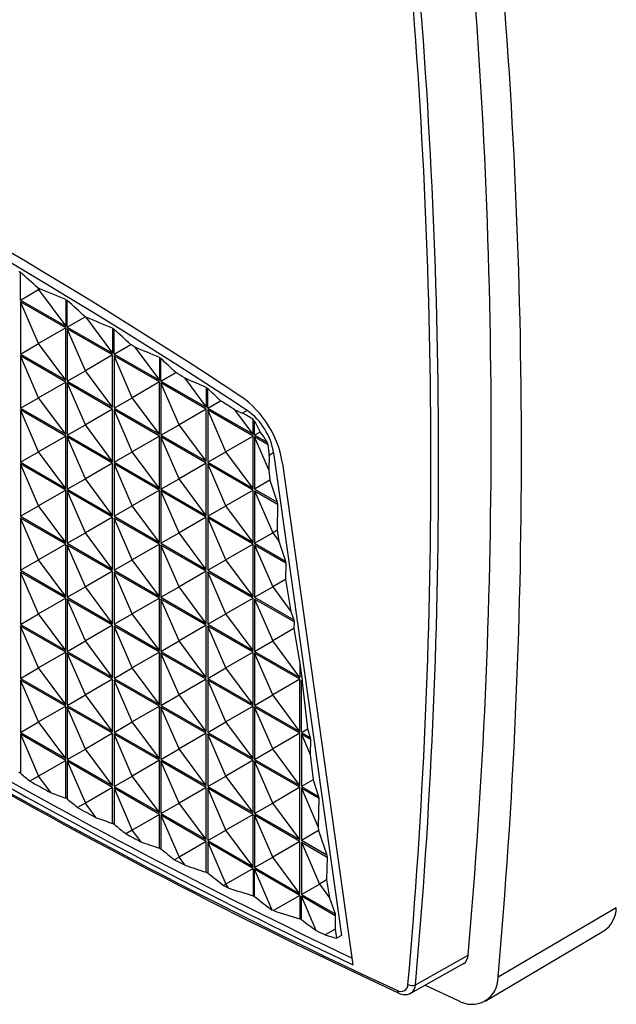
# Model space of a CAD drawing. Header units: millimetres. Extents: x 0 to 419, y 0 to 324.
# Tile 11 of 13: x 327 to 355, y 217 to 263. Entities that reach past the tile are written whole.
import ezdxf

# ---------------------------------------------------------------- set-up
doc = ezdxf.new("R2010")
doc.units = ezdxf.units.MM
doc.header["$LTSCALE"] = 1.5

msp = doc.modelspace()

# ---------------------------------------------------------------- linework, layer by layer
for p, q in [((327.449, 250.354), (327.449, 251.655)), ((328.261, 250.928), (328.298, 250.844)), ((328.298, 250.844), (328.35, 250.874)), ((327.449, 250.354), (328.298, 250.844)), ((328.298, 250.844), (329.571, 249.129)), ((327.449, 250.354), (329.571, 249.129)), ((329.571, 249.048), (327.449, 250.272)), ((327.449, 250.272), (327.449, 247.823)), ((328.298, 248.313), (327.449, 250.272)), ((329.571, 250.378), (329.571, 249.129)), ((329.641, 249.088), (329.641, 250.335)), ((329.641, 249.088), (330.479, 249.572)), ((330.479, 249.572), (330.507, 249.555)), ((330.507, 249.555), (331.763, 247.864)), ((329.571, 249.048), (328.298, 248.313)), ((329.571, 246.598), (329.571, 249.048)), ((329.641, 249.088), (331.763, 247.864)), ((331.763, 249.032), (331.763, 247.864)), ((331.763, 247.782), (329.641, 249.007)), ((329.641, 249.007), (329.641, 246.557)), ((330.49, 247.047), (329.641, 249.007)), ((331.833, 247.823), (331.833, 248.988)), ((327.449, 247.823), (328.298, 248.313)), ((329.571, 246.598), (328.298, 248.313)), ((331.833, 247.823), (332.609, 248.271)), ((332.802, 248.152), (333.955, 246.598)), ((327.449, 247.823), (329.571, 246.598)), ((329.571, 246.516), (327.449, 247.741)), ((327.449, 247.741), (327.449, 245.291)), ((328.298, 245.781), (327.449, 247.741)), ((331.763, 247.782), (330.49, 247.047)), ((331.763, 245.332), (331.763, 247.782)), ((331.833, 247.823), (333.955, 246.598)), ((333.955, 246.517), (331.833, 247.741)), ((331.833, 247.741), (331.833, 245.292)), ((332.682, 245.782), (331.833, 247.741)), ((333.955, 247.659), (333.955, 246.598)), ((334.025, 246.558), (334.025, 247.615)), ((329.641, 246.557), (330.49, 247.047)), ((331.763, 245.333), (330.49, 247.047)), ((334.025, 246.558), (334.722, 246.96)), ((329.571, 246.516), (328.298, 245.781)), ((329.571, 244.067), (329.571, 246.516)), ((329.641, 246.557), (331.763, 245.333)), ((331.763, 245.251), (329.641, 246.475)), ((329.641, 246.475), (329.641, 244.026)), ((330.49, 244.516), (329.641, 246.475)), ((333.955, 246.517), (332.682, 245.782)), ((333.955, 244.067), (333.955, 246.517)), ((334.025, 246.558), (336.147, 245.333)), ((336.147, 245.251), (334.025, 246.476)), ((334.025, 246.476), (334.025, 244.026)), ((334.874, 244.516), (334.025, 246.476)), ((335.128, 246.705), (336.147, 245.333)), ((336.147, 246.259), (336.147, 245.333)), ((336.217, 245.292), (336.217, 246.214)), ((327.449, 245.291), (328.298, 245.781)), ((329.571, 244.067), (328.298, 245.781)), ((331.833, 245.292), (332.682, 245.782)), ((333.955, 244.067), (332.682, 245.782)), ((336.217, 245.292), (336.818, 245.639)), ((327.449, 245.291), (329.571, 244.067)), ((329.571, 243.985), (327.449, 245.21)), ((327.449, 245.21), (327.449, 242.76)), ((328.298, 243.25), (327.449, 245.21)), ((331.763, 245.251), (330.49, 244.516)), ((331.763, 242.801), (331.763, 245.251)), ((331.833, 245.292), (333.955, 244.067)), ((333.955, 243.985), (331.833, 245.21)), ((331.833, 245.21), (331.833, 242.76)), ((332.682, 243.25), (331.833, 245.21)), ((336.147, 245.251), (334.874, 244.516)), ((336.147, 242.802), (336.147, 245.251)), ((336.217, 245.292), (338.339, 244.067)), ((338.339, 243.986), (336.217, 245.21)), ((336.217, 245.21), (336.217, 242.761)), ((337.066, 243.251), (336.217, 245.21)), ((337.488, 245.214), (337.841, 245.056)), ((338.339, 244.067), (337.488, 245.214)), ((338.065, 245.187), (337.841, 245.056)), ((329.641, 244.026), (330.49, 244.516)), ((331.763, 242.801), (330.49, 244.516)), ((334.025, 244.026), (334.874, 244.516)), ((336.147, 242.802), (334.874, 244.516)), ((338.339, 244.067), (338.339, 244.755)), ((338.409, 244.027), (338.409, 244.678)), ((329.571, 243.985), (328.298, 243.25)), ((329.571, 241.535), (329.571, 243.985)), ((329.641, 244.026), (331.763, 242.801)), ((333.955, 243.985), (332.682, 243.25)), ((333.955, 241.536), (333.955, 243.985)), ((334.025, 244.026), (336.147, 242.802)), ((338.339, 243.986), (337.066, 243.251)), ((338.339, 241.536), (338.339, 243.986)), ((338.409, 244.027), (338.678, 244.182)), ((339.01, 243.68), (338.409, 244.027)), ((331.763, 242.72), (329.641, 243.944)), ((329.641, 243.944), (329.641, 241.495)), ((330.49, 241.985), (329.641, 243.944)), ((336.147, 242.72), (334.025, 243.945)), ((334.025, 243.945), (334.025, 241.495)), ((334.874, 241.985), (334.025, 243.945)), ((339.047, 243.577), (338.409, 243.945)), ((338.409, 243.945), (338.409, 241.495)), ((339.076, 242.406), (338.409, 243.945)), ((327.449, 242.76), (328.298, 243.25)), ((329.571, 241.535), (328.298, 243.25)), ((331.833, 242.76), (332.682, 243.25)), ((333.955, 241.536), (332.682, 243.25)), ((336.217, 242.761), (337.066, 243.251)), ((338.339, 241.536), (337.066, 243.251)), ((339.088, 243.072), (339.076, 242.406)), ((339.301, 243.193), (339.088, 243.072)), ((339.301, 243.193), (342.473, 220.589)), ((327.449, 242.76), (329.571, 241.535)), ((329.571, 241.454), (327.449, 242.678)), ((327.449, 242.678), (327.449, 240.229)), ((328.298, 240.719), (327.449, 242.678)), ((331.763, 242.72), (330.49, 241.985)), ((331.763, 240.27), (331.763, 242.72)), ((331.833, 242.76), (333.955, 241.536)), ((333.955, 241.454), (331.833, 242.679)), ((331.833, 242.679), (331.833, 240.229)), ((332.682, 240.719), (331.833, 242.679)), ((336.147, 242.72), (334.874, 241.985)), ((336.147, 240.27), (336.147, 242.72)), ((336.217, 242.761), (338.339, 241.536)), ((338.339, 241.455), (336.217, 242.679)), ((336.217, 242.679), (336.217, 240.23)), ((337.066, 240.72), (336.217, 242.679)), ((339.721, 242.702), (343.017, 219.218)), ((339.076, 242.406), (339.13, 241.912)), ((329.641, 241.495), (330.49, 241.985)), ((331.763, 240.27), (330.49, 241.985)), ((334.025, 241.495), (334.874, 241.985)), ((336.147, 240.27), (334.874, 241.985)), ((339.13, 241.912), (338.409, 241.495)), ((339.13, 241.912), (339.471, 240.883)), ((329.571, 241.454), (328.298, 240.719)), ((329.571, 239.004), (329.571, 241.454)), ((329.641, 241.495), (331.763, 240.27)), ((331.763, 240.188), (329.641, 241.413)), ((329.641, 241.413), (329.641, 238.963)), ((330.49, 239.453), (329.641, 241.413)), ((333.955, 241.454), (332.682, 240.719)), ((333.955, 239.005), (333.955, 241.454)), ((334.025, 241.495), (336.147, 240.27)), ((336.147, 240.189), (334.025, 241.413)), ((334.025, 241.413), (334.025, 238.964)), ((334.874, 239.454), (334.025, 241.413)), ((338.339, 241.455), (337.066, 240.72)), ((338.339, 239.005), (338.339, 241.455)), ((339.471, 240.883), (338.409, 241.495)), ((338.409, 241.414), (339.483, 240.794)), ((338.409, 241.414), (338.409, 238.964)), ((338.409, 241.414), (339.258, 239.454)), ((339.483, 240.794), (339.461, 239.571)), ((339.471, 240.883), (339.483, 240.794)), ((327.449, 240.229), (328.298, 240.719)), ((329.571, 239.004), (328.298, 240.719)), ((331.833, 240.229), (332.682, 240.719)), ((333.955, 239.005), (332.682, 240.719)), ((336.217, 240.23), (337.066, 240.72)), ((338.339, 239.005), (337.066, 240.72)), ((327.449, 240.229), (329.571, 239.004)), ((329.571, 238.922), (327.449, 240.147)), ((327.449, 240.147), (327.449, 237.697)), ((328.298, 238.187), (327.449, 240.147)), ((331.763, 240.188), (330.49, 239.453)), ((331.763, 237.739), (331.763, 240.188)), ((331.833, 240.229), (333.955, 239.005)), ((333.955, 238.923), (331.833, 240.147)), ((331.833, 240.147), (331.833, 237.698)), ((332.682, 238.188), (331.833, 240.147)), ((336.147, 240.189), (334.874, 239.454)), ((336.147, 237.739), (336.147, 240.189)), ((336.217, 240.23), (338.339, 239.005)), ((338.339, 238.923), (336.217, 240.148)), ((336.217, 240.148), (336.217, 237.698)), ((337.066, 238.188), (336.217, 240.148)), ((329.641, 238.963), (330.49, 239.453)), ((331.763, 237.739), (330.49, 239.453)), ((334.025, 238.964), (334.874, 239.454)), ((336.147, 237.739), (334.874, 239.454)), ((338.409, 238.964), (339.258, 239.454)), ((339.461, 239.571), (339.258, 239.454)), ((339.258, 239.454), (339.548, 239.064)), ((339.461, 239.571), (339.548, 239.064)), ((329.571, 238.922), (328.298, 238.187)), ((329.571, 236.473), (329.571, 238.922)), ((329.641, 238.963), (331.763, 237.739)), ((331.763, 237.657), (329.641, 238.882)), ((329.641, 238.882), (329.641, 236.432)), ((330.49, 236.922), (329.641, 238.882)), ((333.955, 238.923), (332.682, 238.188)), ((333.955, 236.473), (333.955, 238.923)), ((334.025, 238.964), (336.147, 237.739)), ((336.147, 237.657), (334.025, 238.882)), ((334.025, 238.882), (334.025, 236.432)), ((334.874, 236.922), (334.025, 238.882)), ((338.339, 238.923), (337.066, 238.188)), ((338.339, 236.474), (338.339, 238.923)), ((338.409, 238.964), (339.857, 238.128)), ((339.87, 238.039), (338.409, 238.882)), ((338.409, 238.882), (338.409, 236.433)), ((338.409, 238.882), (339.258, 236.923)), ((339.548, 239.064), (339.857, 238.128)), ((327.449, 237.697), (328.298, 238.187)), ((329.571, 236.473), (328.298, 238.187)), ((331.833, 237.698), (332.682, 238.188)), ((333.955, 236.473), (332.682, 238.188)), ((336.217, 237.698), (337.066, 238.188)), ((338.339, 236.474), (337.066, 238.188)), ((339.87, 238.039), (339.856, 237.268)), ((339.857, 238.128), (339.87, 238.039)), ((327.449, 237.697), (329.571, 236.473)), ((329.571, 236.391), (327.449, 237.616)), ((327.449, 237.616), (327.449, 235.166)), ((328.298, 235.656), (327.449, 237.616)), ((331.763, 237.657), (330.49, 236.922)), ((331.763, 235.207), (331.763, 237.657)), ((331.833, 237.698), (333.955, 236.473)), ((333.955, 236.392), (331.833, 237.616)), ((331.833, 237.616), (331.833, 235.167)), ((332.682, 235.657), (331.833, 237.616)), ((336.147, 237.657), (334.874, 236.922)), ((336.147, 235.208), (336.147, 237.657)), ((336.217, 237.698), (338.339, 236.474)), ((338.339, 236.392), (336.217, 237.617)), ((336.217, 237.617), (336.217, 235.167)), ((337.066, 235.657), (336.217, 237.617)), ((339.856, 237.268), (339.258, 236.923)), ((339.856, 237.268), (340.112, 235.772)), ((329.641, 236.432), (330.49, 236.922)), ((331.763, 235.207), (330.49, 236.922)), ((334.025, 236.432), (334.874, 236.922)), ((336.147, 235.208), (334.874, 236.922)), ((338.409, 236.433), (339.258, 236.923)), ((339.258, 236.923), (340.112, 235.772)), ((329.571, 236.391), (328.298, 235.656)), ((329.571, 233.942), (329.571, 236.391)), ((329.641, 236.432), (331.763, 235.207)), ((331.763, 235.126), (329.641, 236.35)), ((329.641, 236.35), (329.641, 233.901)), ((330.49, 234.391), (329.641, 236.35)), ((333.955, 236.392), (332.682, 235.657)), ((333.955, 233.942), (333.955, 236.392)), ((334.025, 236.432), (336.147, 235.208)), ((336.147, 235.126), (334.025, 236.351)), ((334.025, 236.351), (334.025, 233.901)), ((334.874, 234.391), (334.025, 236.351)), ((338.339, 236.392), (337.066, 235.657)), ((338.339, 233.942), (338.339, 236.392)), ((338.409, 236.433), (340.244, 235.374)), ((340.256, 235.285), (338.409, 236.351)), ((338.409, 236.351), (338.409, 233.902)), ((338.409, 236.351), (339.258, 234.392)), ((327.449, 235.166), (328.298, 235.656)), ((329.571, 233.942), (328.298, 235.656)), ((331.833, 235.167), (332.682, 235.657)), ((333.955, 233.942), (332.682, 235.657)), ((336.217, 235.167), (337.066, 235.657)), ((338.339, 233.942), (337.066, 235.657)), ((340.112, 235.772), (340.244, 235.374)), ((340.244, 235.374), (340.256, 235.285)), ((340.256, 235.285), (340.25, 234.965)), ((327.449, 235.166), (329.571, 233.942)), ((329.571, 233.86), (327.449, 235.084)), ((327.449, 235.084), (327.449, 232.635)), ((328.298, 233.125), (327.449, 235.084)), ((331.763, 235.126), (330.49, 234.391)), ((331.763, 232.676), (331.763, 235.126)), ((331.833, 235.167), (333.955, 233.942)), ((333.955, 233.86), (331.833, 235.085)), ((331.833, 235.085), (331.833, 232.635)), ((332.682, 233.125), (331.833, 235.085)), ((336.147, 235.126), (334.874, 234.391)), ((336.147, 232.677), (336.147, 235.126)), ((336.217, 235.167), (338.339, 233.942)), ((338.339, 233.861), (336.217, 235.085)), ((336.217, 235.085), (336.217, 232.636)), ((337.066, 233.126), (336.217, 235.085)), ((340.25, 234.965), (339.258, 234.392)), ((340.25, 234.965), (340.531, 233.33)), ((329.641, 233.901), (330.49, 234.391)), ((331.763, 232.676), (330.49, 234.391)), ((334.025, 233.901), (334.874, 234.391)), ((336.147, 232.677), (334.874, 234.391)), ((338.409, 233.902), (339.258, 234.392)), ((340.531, 232.677), (339.258, 234.392)), ((329.571, 233.86), (328.298, 233.125)), ((329.571, 231.41), (329.571, 233.86)), ((329.641, 233.901), (331.763, 232.676)), ((331.763, 232.594), (329.641, 233.819)), ((329.641, 233.819), (329.641, 231.369)), ((330.49, 231.859), (329.641, 233.819)), ((333.955, 233.86), (332.682, 233.125)), ((333.955, 231.411), (333.955, 233.86)), ((334.025, 233.901), (336.147, 232.677)), ((336.147, 232.595), (334.025, 233.819)), ((334.025, 233.819), (334.025, 231.37)), ((334.874, 231.86), (334.025, 233.819)), ((338.339, 233.861), (337.066, 233.126)), ((338.339, 231.411), (338.339, 233.861)), ((338.409, 233.902), (340.531, 232.677)), ((340.531, 232.595), (338.409, 233.82)), ((338.409, 233.82), (338.409, 231.37)), ((339.258, 231.86), (338.409, 233.82)), ((327.449, 232.635), (328.298, 233.125)), ((329.571, 231.41), (328.298, 233.125)), ((331.833, 232.635), (332.682, 233.125)), ((333.955, 231.411), (332.682, 233.125)), ((336.217, 232.636), (337.066, 233.126)), ((338.339, 231.411), (337.066, 233.126)), ((340.531, 233.33), (340.531, 232.677)), ((340.531, 233.33), (340.643, 232.531)), ((327.449, 232.635), (329.571, 231.41)), ((329.571, 231.329), (327.449, 232.553)), ((327.449, 232.553), (327.449, 230.104)), ((328.298, 230.594), (327.449, 232.553)), ((331.763, 232.594), (330.49, 231.859)), ((331.763, 230.145), (331.763, 232.594)), ((331.833, 232.635), (333.955, 231.411)), ((333.955, 231.329), (331.833, 232.554)), ((331.833, 232.554), (331.833, 230.104)), ((332.682, 230.594), (331.833, 232.554)), ((336.147, 232.595), (334.874, 231.86)), ((336.147, 230.145), (336.147, 232.595)), ((336.217, 232.636), (338.339, 231.411)), ((338.339, 231.329), (336.217, 232.554)), ((336.217, 232.554), (336.217, 230.104)), ((337.066, 230.594), (336.217, 232.554)), ((340.531, 232.595), (339.258, 231.86)), ((340.531, 230.146), (340.531, 232.595)), ((340.601, 232.554), (340.643, 232.531)), ((340.601, 230.105), (340.601, 232.554)), ((340.601, 232.554), (340.642, 232.462)), ((340.643, 232.531), (340.642, 232.462)), ((340.642, 232.462), (340.884, 230.268)), ((329.641, 231.369), (330.49, 231.859)), ((331.763, 230.145), (330.49, 231.859)), ((334.025, 231.37), (334.874, 231.86)), ((336.147, 230.145), (334.874, 231.86)), ((338.409, 231.37), (339.258, 231.86)), ((340.531, 230.146), (339.258, 231.86)), ((329.571, 231.329), (328.298, 230.594)), ((329.571, 228.879), (329.571, 231.329)), ((329.641, 231.369), (331.763, 230.145)), ((331.763, 230.063), (329.641, 231.288)), ((329.641, 231.288), (329.641, 228.838)), ((330.49, 229.328), (329.641, 231.288)), ((333.955, 231.329), (332.682, 230.594)), ((333.955, 228.879), (333.955, 231.329)), ((334.025, 231.37), (336.147, 230.145)), ((336.147, 230.064), (334.025, 231.288)), ((334.025, 231.288), (334.025, 228.839)), ((334.874, 229.329), (334.025, 231.288)), ((338.339, 231.329), (337.066, 230.594)), ((338.339, 228.88), (338.339, 231.329)), ((338.409, 231.37), (340.531, 230.146)), ((340.531, 230.064), (338.409, 231.289)), ((338.409, 231.289), (338.409, 228.839)), ((339.258, 229.329), (338.409, 231.289)), ((327.449, 230.104), (328.298, 230.594)), ((329.571, 228.879), (328.298, 230.594)), ((331.833, 230.104), (332.682, 230.594)), ((333.955, 228.879), (332.682, 230.594)), ((336.217, 230.104), (337.066, 230.594)), ((338.339, 228.88), (337.066, 230.594)), ((340.601, 230.105), (340.884, 230.268)), ((340.884, 230.268), (341.017, 229.865)), ((327.449, 230.104), (329.571, 228.879)), ((329.571, 228.797), (327.449, 230.022)), ((327.449, 230.022), (327.449, 228.198)), ((327.449, 230.022), (328.298, 228.062)), ((331.763, 230.063), (330.49, 229.328)), ((331.763, 227.614), (331.763, 230.063)), ((331.833, 230.104), (333.955, 228.879)), ((333.955, 228.798), (331.833, 230.022)), ((331.833, 230.022), (331.833, 227.573)), ((332.682, 228.063), (331.833, 230.022)), ((336.147, 230.064), (334.874, 229.329)), ((336.147, 227.614), (336.147, 230.064)), ((336.217, 230.104), (338.339, 228.88)), ((338.339, 228.798), (336.217, 230.023)), ((336.217, 230.023), (336.217, 227.573)), ((337.066, 228.063), (336.217, 230.023)), ((340.531, 230.064), (339.258, 229.329)), ((340.531, 227.614), (340.531, 230.064)), ((340.601, 230.105), (341.017, 229.865)), ((341.029, 229.776), (340.601, 230.023)), ((340.601, 230.023), (340.601, 227.574)), ((340.601, 230.023), (341.016, 229.065)), ((341.029, 229.776), (341.016, 229.065)), ((341.017, 229.865), (341.029, 229.776)), ((329.641, 228.838), (330.49, 229.328)), ((331.763, 227.614), (330.49, 229.328)), ((334.025, 228.839), (334.874, 229.329)), ((336.147, 227.614), (334.874, 229.329)), ((338.409, 228.839), (339.258, 229.329)), ((340.531, 227.614), (339.258, 229.329)), ((329.571, 228.797), (328.298, 228.062)), ((329.571, 227.026), (329.571, 228.797)), ((329.641, 228.838), (331.763, 227.614)), ((331.763, 227.532), (329.641, 228.757)), ((329.641, 228.757), (329.641, 226.987)), ((329.641, 228.757), (330.49, 226.797)), ((333.955, 228.798), (332.682, 228.063)), ((333.955, 226.348), (333.955, 228.798)), ((334.025, 228.839), (336.147, 227.614)), ((336.147, 227.532), (334.025, 228.757)), ((334.025, 228.757), (334.025, 226.307)), ((334.874, 226.797), (334.025, 228.757)), ((338.339, 228.798), (337.066, 228.063)), ((338.339, 226.349), (338.339, 228.798)), ((338.409, 228.839), (340.531, 227.614)), ((340.531, 227.533), (338.409, 228.757)), ((338.409, 228.757), (338.409, 226.308)), ((339.258, 226.798), (338.409, 228.757)), ((341.016, 229.065), (341.146, 227.888)), ((328.298, 228.062), (327.891, 227.828)), ((328.882, 227.275), (328.298, 228.062)), ((331.833, 227.573), (332.682, 228.063)), ((333.955, 226.348), (332.682, 228.063)), ((336.217, 227.573), (337.066, 228.063)), ((338.339, 226.349), (337.066, 228.063)), ((341.146, 227.888), (340.601, 227.574)), ((341.146, 227.888), (341.403, 227.111)), ((331.763, 227.532), (330.49, 226.797)), ((331.763, 225.841), (331.763, 227.532)), ((331.833, 227.573), (333.955, 226.348)), ((333.955, 226.266), (331.833, 227.491)), ((331.833, 227.491), (331.833, 225.803)), ((331.833, 227.491), (332.682, 225.532)), ((336.147, 227.532), (334.874, 226.797)), ((336.147, 225.083), (336.147, 227.532)), ((336.217, 227.573), (338.339, 226.349)), ((338.339, 226.267), (336.217, 227.491)), ((336.217, 227.491), (336.217, 225.042)), ((337.066, 225.532), (336.217, 227.491)), ((340.531, 227.533), (339.258, 226.798)), ((340.531, 225.083), (340.531, 227.533)), ((340.601, 227.574), (341.403, 227.111)), ((340.601, 227.492), (341.416, 227.022)), ((340.601, 227.492), (340.601, 225.042)), ((340.601, 227.492), (341.391, 225.669)), ((341.416, 227.022), (341.391, 225.669)), ((341.403, 227.111), (341.416, 227.022)), ((330.49, 226.797), (330.127, 226.587)), ((331, 226.109), (330.49, 226.797)), ((334.025, 226.307), (334.874, 226.797)), ((336.147, 225.083), (334.874, 226.797)), ((338.409, 226.308), (339.258, 226.798)), ((340.531, 225.083), (339.258, 226.798)), ((333.955, 226.266), (332.682, 225.532)), ((333.955, 224.683), (333.955, 226.266)), ((334.025, 226.307), (336.147, 225.083)), ((336.147, 225.001), (334.025, 226.226)), ((334.025, 226.226), (334.025, 224.646)), ((334.025, 226.226), (334.874, 224.266)), ((338.339, 226.267), (337.066, 225.532)), ((338.339, 223.817), (338.339, 226.267)), ((338.409, 226.308), (340.531, 225.083)), ((340.531, 225.001), (338.409, 226.226)), ((338.409, 226.226), (338.409, 223.776)), ((339.258, 224.266), (338.409, 226.226)), ((332.682, 225.532), (332.383, 225.359)), ((333.093, 224.978), (332.682, 225.532)), ((336.217, 225.042), (337.066, 225.532)), ((338.339, 223.817), (337.066, 225.532)), ((341.409, 225.508), (340.601, 225.042)), ((341.391, 225.669), (341.409, 225.508)), ((341.409, 225.508), (341.79, 224.356)), ((336.147, 225.001), (334.874, 224.266)), ((336.147, 223.552), (336.147, 225.001)), ((336.217, 225.042), (338.339, 223.817)), ((338.339, 223.736), (336.217, 224.96)), ((336.217, 224.96), (336.217, 223.516)), ((336.217, 224.96), (337.066, 223.001)), ((340.531, 225.001), (339.258, 224.266)), ((340.531, 222.552), (340.531, 225.001)), ((341.79, 224.356), (340.601, 225.042)), ((340.601, 224.961), (341.802, 224.267)), ((340.601, 224.961), (340.601, 222.511)), ((340.601, 224.961), (341.45, 223.001)), ((334.874, 224.266), (334.661, 224.143)), ((335.161, 223.88), (334.874, 224.266)), ((338.409, 223.776), (339.258, 224.266)), ((340.531, 222.552), (339.258, 224.266)), ((341.802, 224.267), (341.783, 223.193)), ((341.79, 224.356), (341.802, 224.267)), ((338.339, 223.736), (337.066, 223.001)), ((338.339, 223.736), (338.339, 222.449)), ((338.409, 223.776), (340.531, 222.552)), ((340.531, 222.47), (338.409, 223.695)), ((338.409, 222.414), (338.409, 223.695)), ((339.236, 221.786), (338.409, 223.695)), ((337.066, 223.001), (336.961, 222.94)), ((337.204, 222.814), (337.066, 223.001)), ((340.601, 222.511), (341.45, 223.001)), ((341.783, 223.193), (341.45, 223.001)), ((341.45, 223.001), (341.925, 222.361)), ((341.783, 223.193), (341.925, 222.361)), ((340.531, 222.47), (339.297, 221.758)), ((340.531, 222.47), (340.531, 221.373)), ((340.601, 222.511), (342.177, 221.602)), ((342.189, 221.513), (340.601, 222.429)), ((340.601, 221.338), (340.601, 222.429)), ((341.298, 220.82), (340.601, 222.429)), ((341.925, 222.361), (342.177, 221.602)), ((355.345, 221.893), (349.807, 218.634)), ((339.297, 221.758), (339.236, 221.786)), ((342.177, 221.602), (342.189, 221.513)), ((342.189, 221.513), (342.177, 220.89)), ((342.177, 220.89), (341.72, 220.626)), ((342.177, 220.89), (342.25, 220.465)), ((342.473, 220.589), (342.25, 220.465)), ((349.212, 217.523), (354.764, 220.807)), ((345.942, 218.284), (348.405, 219.678)), ((345.728, 217.891), (348.184, 219.274)), ((346.393, 218.266), (347.934, 217.553)), ((345.728, 217.891), (345.676, 217.867)), ((345.706, 217.883), (345.728, 217.891))]:
    msp.add_line(p, q)
at = {"flags": 128}
for points in [[(327.379, 251.697), (327.387, 251.692), (327.396, 251.687), (327.405, 251.681), (327.414, 251.676), (327.423, 251.671), (327.432, 251.666), (327.44, 251.66), (327.449, 251.655)], [(329.571, 250.378), (329.579, 250.373), (329.588, 250.368), (329.597, 250.362), (329.606, 250.357), (329.615, 250.351), (329.624, 250.346), (329.632, 250.341), (329.641, 250.335)], [(331.763, 249.032), (331.771, 249.027), (331.78, 249.021), (331.789, 249.016), (331.798, 249.01), (331.807, 249.005), (331.816, 248.999), (331.824, 248.994), (331.833, 248.988)], [(333.955, 247.659), (333.963, 247.654), (333.972, 247.648), (333.981, 247.643), (333.99, 247.637), (333.999, 247.631), (334.008, 247.626), (334.017, 247.62), (334.025, 247.615)], [(336.147, 246.259), (336.156, 246.254), (336.164, 246.248), (336.173, 246.242), (336.182, 246.237), (336.191, 246.231), (336.2, 246.225), (336.209, 246.219), (336.217, 246.214)], [(327.449, 228.198), (327.44, 228.203), (327.432, 228.208), (327.423, 228.213), (327.414, 228.218), (327.405, 228.223), (327.396, 228.228), (327.387, 228.232), (327.379, 228.237)], [(329.641, 226.987), (329.632, 226.992), (329.624, 226.997), (329.615, 227.001), (329.606, 227.006), (329.597, 227.011), (329.588, 227.016), (329.579, 227.021), (329.571, 227.026)], [(331.833, 225.803), (331.824, 225.808), (331.816, 225.812), (331.807, 225.817), (331.798, 225.822), (331.789, 225.827), (331.78, 225.831), (331.771, 225.836), (331.763, 225.841)], [(334.025, 224.646), (334.017, 224.651), (334.008, 224.655), (333.999, 224.66), (333.99, 224.665), (333.981, 224.669), (333.972, 224.674), (333.963, 224.678), (333.955, 224.683)], [(336.217, 223.516), (336.209, 223.521), (336.2, 223.525), (336.191, 223.53), (336.182, 223.534), (336.173, 223.539), (336.164, 223.543), (336.156, 223.548), (336.147, 223.552)], [(338.409, 222.414), (338.401, 222.418), (338.392, 222.423), (338.383, 222.427), (338.374, 222.431), (338.365, 222.436), (338.356, 222.44), (338.348, 222.445), (338.339, 222.449)], [(340.601, 221.338), (340.593, 221.343), (340.584, 221.347), (340.575, 221.351), (340.566, 221.356), (340.557, 221.36), (340.548, 221.364), (340.54, 221.368), (340.531, 221.373)]]:
    msp.add_lwpolyline(points, dxfattribs=at)
for centre, radius, start, end in [((74.457, 244.078), 275.032, 354.91022, 5.08978), ((73.989, 243.268), 276.916, 354.89632, 5.10368), ((69.937, 242.681), 276.73, 354.94639, 5.05361), ((72.023, 242.681), 275.004, 354.91022, 5.08978), ((186.672, 15.946), 275.11, 56.68496, 63.32042), ((187.426, 16.11), 274.169, 56.67149, 63.33388), ((335.023, 241.966), 4.755, 8.9047, 54.6606), ((336.32, 242.726), 3.017, 8.9054, 54.6508), ((336.266, 242.772), 2.868, 41.643, 43.7265), ((336.21, 242.628), 2.991, 18.4936, 20.5808), ((459.757, 465.393), 272.657, 234.8738, 245.13157), ((461.417, 468.065), 275.862, 234.92967, 245.07583), ((461.36, 468.171), 275.65, 235.43012, 244.57526), ((460.606, 466.523), 273.568, 235.39429, 244.53256), ((353.996, 221.916), 1.349, 304.69, 359.0118), ((347.93, 219.675), 0.475, 302.4001, 0.3239), ((348.578, 218.6), 1.229, 238.3879, 1.6229), ((345.265, 218.296), 0.326, 238.4607, 1.55), ((345.785, 218.601), 0.354, 236.7967, 296.2803), ((345.481, 218.281), 0.461, 302.4001, 0.3239), ((345.235, 218.015), 0.14, 178.9431, 239.2848), ((345.447, 218.426), 0.602, 241.9278, 295.4977)]:
    msp.add_arc(centre, radius, start, end)
for centre, major_axis, ratio, start_param, end_param in [((324.504, 16.622), (-108.43, 272.688), 0.454242, 5.541314, 5.546248), ((282.851, -7.425), (-89.636, 280.12), 0.675888, 5.622063, 5.622497), ((323.469, 15.195), (-198.085, 218.082), 0.675912, 5.327417, 5.332361), ((324.942, 16.875), (-108.432, 272.693), 0.454242, 5.530502, 5.535593), ((323.03, 14.942), (-198.082, 218.078), 0.675912, 5.316758, 5.321846), ((325.381, 17.128), (-108.434, 272.698), 0.454242, 5.520223, 5.524936), ((365.122, 39.24), (-182.235, 230.653), 0.454258, 5.38855, 5.389479), ((322.592, 14.689), (-198.078, 218.074), 0.675912, 5.306095, 5.310769), ((325.819, 17.381), (-108.436, 272.703), 0.454242, 5.510039, 5.514274), ((365.122, 39.24), (-182.235, 230.653), 0.454258, 5.377358, 5.379313), ((322.153, 14.436), (-198.074, 218.07), 0.675912, 5.295426, 5.299557), ((326.258, 17.634), (-108.438, 272.708), 0.454242, 5.499949, 5.503607), ((365.122, 39.24), (-182.235, 230.653), 0.454258, 5.366025, 5.369239), ((337.736, 243.548), (-1.294, 1.424), 0.675912, 4.968771, 5.286771), ((337.947, 243.675), (-0.709, 1.783), 0.454242, 4.817128, 5.12015), ((337.964, 243.68), (-1.19, 1.506), 0.454258, 4.367737, 4.687032), ((337.718, 243.543), (-0.586, 1.832), 0.675888, 4.245634, 4.517506), ((324.504, 467.923), (-108.244, 272.22), 0.454242, 2.44047, 2.443159), ((283.012, 443.143), (-181.289, 229.456), 0.454258, 2.308886, 2.313742), ((323.468, 466.497), (-197.745, 217.707), 0.675912, 2.232506, 2.235299), ((324.943, 468.177), (-108.246, 272.225), 0.454242, 2.451143, 2.4541), ((283.012, 443.143), (-181.289, 229.456), 0.454258, 2.319847, 2.324135), ((323.03, 466.244), (-197.741, 217.703), 0.675912, 2.242882, 2.245976), ((325.381, 468.43), (-108.248, 272.23), 0.454242, 2.461819, 2.465169), ((283.012, 443.143), (-181.289, 229.456), 0.454258, 2.330936, 2.334429), ((322.591, 465.991), (-197.738, 217.699), 0.675912, 2.253158, 2.256658), ((325.819, 468.683), (-108.25, 272.235), 0.454242, 2.472499, 2.476373), ((283.012, 443.143), (-181.289, 229.456), 0.454258, 2.342161, 2.344626), ((322.153, 465.738), (-197.734, 217.695), 0.675912, 2.263339, 2.267345), ((326.258, 468.936), (-108.252, 272.24), 0.454242, 2.483185, 2.487718), ((283.012, 443.143), (-181.289, 229.456), 0.454258, 2.353527, 2.354731), ((321.715, 465.485), (-197.73, 217.691), 0.675912, 2.273427, 2.27804), ((326.696, 469.189), (-108.254, 272.245), 0.454242, 2.493877, 2.498919), ((321.276, 465.232), (-197.727, 217.687), 0.675912, 2.28372, 2.288742), ((327.135, 469.442), (-108.256, 272.25), 0.454242, 2.504577, 2.508833), ((364.96, 491.279), (-89.794, 280.615), 0.675888, 2.586422, 2.588442), ((320.838, 464.979), (-197.723, 217.683), 0.675912, 2.295369, 2.297529)]:
    msp.add_ellipse(centre, major_axis=major_axis, ratio=ratio, start_param=start_param, end_param=end_param)

doc.saveas('drawing.dxf')
